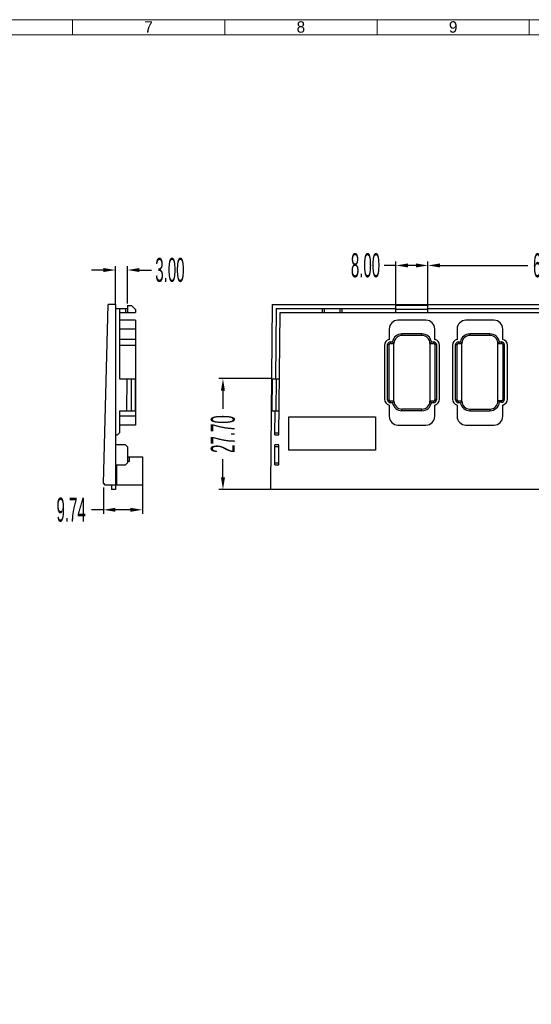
# Model space of a CAD drawing. Header units: millimetres. Extents: x 3202 to 3832, y 2132 to 2577.
# Tile 3 of 4: x 3482 to 3610, y 2311 to 2557. Entities that reach past the tile are written whole.
import ezdxf

# ---------------------------------------------------------------- set-up
doc = ezdxf.new("R2010")
doc.units = ezdxf.units.MM
doc.linetypes.add('CENTERLINE', pattern=[30, 12, -1.5, 3, -1.5, 12])
doc.layers.add('框', color=1, linetype='CENTERLINE', lineweight=5)
doc.styles.add('SLDTEXTSTYLE1', font='TXT', dxfattribs={"width": 0.469})
doc.styles.get("Standard").update_dxf_attribs({"font": 'arial.ttf'})
doc.dimstyles.new('副本 SLDDIMSTYLE1', dxfattribs={"dimtxt": 6, "dimasz": 3, "dimexe": 1, "dimexo": 1, "dimgap": 0.875, "dimtad": 0, "dimrnd": 1e-09, "dimzin": 4, "dimdsep": 46, "dimtxsty": 'SLDTEXTSTYLE1', "dimcen": 0.09, "dimclrd": 4, "dimclre": 4, "dimclrt": 6, "dimadec": 0, "dimazin": 0, "dimtfac": 1, "dimtofl": 0, "dimtmove": 0, "dimatfit": 3, "dimfxl": 1, "dimtolj": 1, "dimtzin": 12, "dimarcsym": 0})

# ---------------------------------------------------------------- blocks, each defined once
blk = doc.blocks.new('*D101')
at = {"color": 4, "lineweight": -2, "transparency": 16777216}
for p, q in [((3506.07, 2485.93), (3506.07, 2495.58)), ((3509.07, 2486.18), (3509.07, 2495.58)), ((3503.07, 2494.58), (3500.07, 2494.58)), ((3512.07, 2494.58), (3515.07, 2494.58))]:
    blk.add_line(p, q, dxfattribs=at)
at = {"color": 4, "transparency": 16777216}
for points in [[(3503.07, 2495.08), (3503.07, 2494.08), (3506.07, 2494.58)], [(3512.07, 2495.08), (3512.07, 2494.08), (3509.07, 2494.58)]]:
    blk.add_solid(points, dxfattribs=at)
at = {"layer": 'Defpoints', "color": 0, "transparency": 16777216}
for p in [(3509.07, 2494.58), (3506.07, 2484.93), (3509.07, 2485.18)]:
    blk.add_point(p, dxfattribs=at)
at = {"color": 6, "transparency": 16777216, "insert": (3519.7, 2494.58), "char_height": 6, "attachment_point": 5, "style": 'SLDTEXTSTYLE1'}
blk.add_mtext('\\A1;3.00', dxfattribs=at)
blk = doc.blocks.new('*D102')
at = {"color": 4, "lineweight": -2, "transparency": 16777216}
for p, q in [((3512.82, 2442.25), (3512.82, 2433.65)), ((3503.08, 2440.23), (3503.08, 2433.65)), ((3503.08, 2434.65), (3500.08, 2434.65)), ((3509.82, 2434.65), (3506.08, 2434.65))]:
    blk.add_line(p, q, dxfattribs=at)
at = {"color": 4, "transparency": 16777216}
for points in [[(3506.08, 2435.15), (3506.08, 2434.15), (3503.08, 2434.65)], [(3509.82, 2435.15), (3509.82, 2434.15), (3512.82, 2434.65)]]:
    blk.add_solid(points, dxfattribs=at)
at = {"layer": 'Defpoints', "color": 0, "transparency": 16777216}
for p in [(3503.08, 2441.23), (3512.82, 2443.25), (3503.08, 2434.65)]:
    blk.add_point(p, dxfattribs=at)
at = {"color": 6, "transparency": 16777216, "insert": (3494.99, 2434.65), "char_height": 6, "attachment_point": 5, "style": 'SLDTEXTSTYLE1'}
blk.add_mtext('\\A1;9.74', dxfattribs=at)
blk = doc.blocks.new('*D103')
at = {"color": 4, "lineweight": -2, "transparency": 16777216}
for p, q in [((3576.26, 2495.73), (3573.26, 2495.73)), ((3576.26, 2485.73), (3576.26, 2496.73)), ((3581.26, 2495.73), (3579.26, 2495.73)), ((3584.26, 2485.73), (3584.26, 2496.73))]:
    blk.add_line(p, q, dxfattribs=at)
at = {"color": 4, "transparency": 16777216}
for points in [[(3579.26, 2496.23), (3579.26, 2495.23), (3576.26, 2495.73)], [(3581.26, 2496.23), (3581.26, 2495.23), (3584.26, 2495.73)]]:
    blk.add_solid(points, dxfattribs=at)
at = {"layer": 'Defpoints', "color": 0, "transparency": 16777216}
for p in [(3576.26, 2495.73), (3576.26, 2484.73), (3584.26, 2484.73)]:
    blk.add_point(p, dxfattribs=at)
at = {"color": 6, "transparency": 16777216, "insert": (3568.63, 2495.73), "char_height": 6, "attachment_point": 5, "style": 'SLDTEXTSTYLE1'}
blk.add_mtext('\\A1;8.00', dxfattribs=at)
blk = doc.blocks.new('*D104')
at = {"color": 4, "lineweight": -2, "transparency": 16777216}
for p, q in [((3584.26, 2484.93), (3584.26, 2496.73)), ((3587.26, 2495.73), (3609.23, 2495.73)), ((3643.26, 2495.73), (3621.3, 2495.73)), ((3646.26, 2484.93), (3646.26, 2496.73))]:
    blk.add_line(p, q, dxfattribs=at)
at = {"color": 4, "transparency": 16777216}
for points in [[(3587.26, 2496.23), (3587.26, 2495.23), (3584.26, 2495.73)], [(3643.26, 2496.23), (3643.26, 2495.23), (3646.26, 2495.73)]]:
    blk.add_solid(points, dxfattribs=at)
at = {"layer": 'Defpoints', "color": 0, "transparency": 16777216}
for p in [(3646.26, 2495.73), (3584.26, 2483.93), (3646.26, 2483.93)]:
    blk.add_point(p, dxfattribs=at)
at = {"color": 6, "transparency": 16777216, "insert": (3615.26, 2495.73), "char_height": 6, "attachment_point": 5, "style": 'SLDTEXTSTYLE1'}
blk.add_mtext('\\A1;62.00', dxfattribs=at)
blk = doc.blocks.new('*D105')
at = {"color": 4, "lineweight": -2, "transparency": 16777216}
for p, q in [((3545.2, 2467.43), (3531.97, 2467.43)), ((3532.97, 2464.43), (3532.97, 2459.85)), ((3532.97, 2442.73), (3532.97, 2447.31)), ((3553.94, 2439.73), (3531.97, 2439.73))]:
    blk.add_line(p, q, dxfattribs=at)
at = {"color": 4, "transparency": 16777216}
for points in [[(3532.47, 2464.43), (3533.47, 2464.43), (3532.97, 2467.43)], [(3532.47, 2442.73), (3533.47, 2442.73), (3532.97, 2439.73)]]:
    blk.add_solid(points, dxfattribs=at)
at = {"layer": 'Defpoints', "color": 0, "transparency": 16777216}
for p in [(3532.97, 2467.43), (3546.2, 2467.43), (3554.94, 2439.73)]:
    blk.add_point(p, dxfattribs=at)
at = {"color": 6, "transparency": 16777216, "insert": (3532.97, 2453.58), "char_height": 6, "attachment_point": 5, "rotation": 90, "style": 'SLDTEXTSTYLE1'}
blk.add_mtext('\\A1;27.70', dxfattribs=at)

msp = doc.modelspace()

# ---------------------------------------------------------------- linework, layer by layer
at = {"color": 7, "linetype": 'Continuous'}
for p, q in [((3503.081, 2441.228), (3504.252, 2485.928)), ((3506.075, 2485.928), (3504.252, 2485.928)), ((3506.075, 2485.928), (3506.075, 2439.728)), ((3509.075, 2485.728), (3509.075, 2483.928)), ((3509.075, 2485.728), (3510.075, 2485.728)), ((3511.075, 2484.728), (3510.075, 2485.728)), ((3545.261, 2485.928), (3544.868, 2440.928)), ((3545.261, 2485.928), (3685.261, 2485.928)), ((3576.261, 2483.928), (3576.261, 2485.728)), ((3584.261, 2485.728), (3576.261, 2485.728)), ((3584.261, 2483.928), (3584.261, 2485.728)), ((3506.075, 2484.928), (3509.075, 2484.928)), ((3507.075, 2484.928), (3507.075, 2467.428)), ((3507.075, 2483.928), (3511.075, 2483.928)), ((3508.575, 2484.928), (3508.575, 2483.928)), ((3511.075, 2484.728), (3511.075, 2483.928)), ((3546.252, 2484.928), (3546.1, 2467.428)), ((3546.252, 2484.928), (3576.261, 2484.928)), ((3546.978, 2453.428), (3547.244, 2483.928)), ((3547.244, 2483.928), (3683.278, 2483.928)), ((3557.761, 2484.928), (3557.761, 2483.928)), ((3558.261, 2484.928), (3558.261, 2483.928)), ((3562.261, 2483.928), (3562.261, 2484.928)), ((3562.761, 2483.928), (3562.761, 2484.928)), ((3584.261, 2484.728), (3576.261, 2484.728)), ((3584.261, 2484.928), (3646.261, 2484.928)), ((3511.075, 2482.028), (3507.075, 2482.028)), ((3511.075, 2482.028), (3511.075, 2455.828)), ((3583.761, 2482.028), (3576.761, 2482.028)), ((3600.761, 2482.028), (3593.761, 2482.028)), ((3511.075, 2479.828), (3507.075, 2479.828)), ((3574.561, 2479.828), (3574.561, 2477.228)), ((3577.761, 2478.228), (3577.761, 2478.628)), ((3582.761, 2478.628), (3577.761, 2478.628)), ((3582.761, 2478.228), (3577.761, 2478.228)), ((3582.761, 2478.228), (3582.761, 2478.628)), ((3585.961, 2477.228), (3585.961, 2479.828)), ((3591.561, 2479.828), (3591.561, 2477.228)), ((3594.761, 2478.228), (3594.761, 2478.628)), ((3599.761, 2478.628), (3594.761, 2478.628)), ((3599.761, 2478.228), (3594.761, 2478.228)), ((3599.761, 2478.228), (3599.761, 2478.628)), ((3602.961, 2477.228), (3602.961, 2479.828)), ((3511.075, 2477.228), (3507.075, 2477.228)), ((3511.075, 2475.759), (3507.075, 2475.759)), ((3573.361, 2475.759), (3573.361, 2462.298)), ((3574.161, 2462.128), (3574.161, 2475.928)), ((3574.161, 2475.928), (3574.561, 2475.928)), ((3574.561, 2462.128), (3574.561, 2475.928)), ((3574.861, 2476.628), (3574.861, 2476.228)), ((3574.861, 2476.628), (3575.395, 2476.628)), ((3574.861, 2476.228), (3575.761, 2476.228)), ((3575.761, 2461.828), (3575.761, 2476.228)), ((3584.761, 2476.228), (3584.761, 2461.828)), ((3584.761, 2476.228), (3585.661, 2476.228)), ((3585.128, 2476.628), (3585.661, 2476.628)), ((3585.661, 2476.628), (3585.661, 2476.228)), ((3585.961, 2475.928), (3585.961, 2462.128)), ((3586.361, 2475.928), (3585.961, 2475.928)), ((3586.361, 2475.928), (3586.361, 2462.128)), ((3587.161, 2462.298), (3587.161, 2475.759)), ((3590.361, 2475.759), (3590.361, 2462.298)), ((3591.161, 2462.128), (3591.161, 2475.928)), ((3591.161, 2475.928), (3591.561, 2475.928)), ((3591.561, 2462.128), (3591.561, 2475.928)), ((3591.861, 2476.628), (3591.861, 2476.228)), ((3591.861, 2476.628), (3592.395, 2476.628)), ((3591.861, 2476.228), (3592.761, 2476.228)), ((3592.761, 2461.828), (3592.761, 2476.228)), ((3601.761, 2461.828), (3601.761, 2476.228)), ((3601.761, 2476.228), (3602.661, 2476.228)), ((3602.128, 2476.628), (3602.661, 2476.628)), ((3602.661, 2476.628), (3602.661, 2476.228)), ((3602.961, 2475.928), (3602.961, 2462.228)), ((3603.361, 2475.928), (3602.961, 2475.928)), ((3603.361, 2475.928), (3603.361, 2462.228)), ((3604.161, 2462.298), (3604.161, 2475.759)), ((3507.075, 2467.428), (3510.975, 2467.428)), ((3508.931, 2467.428), (3508.861, 2459.428)), ((3509.975, 2467.428), (3509.975, 2459.428)), ((3510.975, 2467.428), (3510.975, 2459.428)), ((3545.3, 2467.428), (3545.23, 2459.428)), ((3545.3, 2467.428), (3547.1, 2467.428)), ((3546.3, 2467.428), (3546.23, 2459.428)), ((3511.075, 2462.298), (3510.975, 2462.298)), ((3574.161, 2462.128), (3574.561, 2462.128)), ((3574.861, 2461.428), (3574.861, 2461.828)), ((3575.761, 2461.828), (3574.861, 2461.828)), ((3575.395, 2461.428), (3574.861, 2461.428)), ((3585.661, 2461.828), (3584.761, 2461.828)), ((3585.661, 2461.428), (3585.128, 2461.428)), ((3585.661, 2461.428), (3585.661, 2461.828)), ((3586.361, 2462.128), (3585.961, 2462.128)), ((3591.161, 2462.128), (3591.561, 2462.128)), ((3591.861, 2461.428), (3591.861, 2461.828)), ((3592.761, 2461.828), (3591.861, 2461.828)), ((3592.395, 2461.428), (3591.861, 2461.428)), ((3601.761, 2461.928), (3601.861, 2461.828)), ((3602.661, 2461.928), (3601.761, 2461.928)), ((3601.761, 2461.828), (3601.861, 2461.828)), ((3602.661, 2461.528), (3602.142, 2461.528)), ((3602.661, 2461.528), (3602.661, 2461.928)), ((3603.361, 2462.228), (3602.961, 2462.228)), ((3507.075, 2459.428), (3510.975, 2459.428)), ((3507.075, 2459.428), (3507.075, 2453.928)), ((3511.075, 2460.828), (3510.975, 2460.828)), ((3545.23, 2459.428), (3547.03, 2459.428)), ((3545.977, 2453.428), (3546.03, 2459.428)), ((3574.561, 2460.828), (3574.561, 2458.028)), ((3577.761, 2459.428), (3577.761, 2459.828)), ((3582.761, 2459.828), (3577.761, 2459.828)), ((3582.761, 2459.428), (3577.761, 2459.428)), ((3582.761, 2459.428), (3582.761, 2459.828)), ((3585.961, 2458.028), (3585.961, 2460.828)), ((3591.561, 2460.828), (3591.561, 2458.028)), ((3594.761, 2459.828), (3594.761, 2459.428)), ((3594.761, 2459.828), (3599.761, 2459.828)), ((3594.761, 2459.428), (3599.761, 2459.428)), ((3599.761, 2459.828), (3599.761, 2459.428)), ((3602.961, 2458.028), (3602.961, 2460.828)), ((3511.075, 2458.028), (3507.075, 2458.028)), ((3549.426, 2449.528), (3549.426, 2457.863)), ((3549.426, 2457.863), (3571.096, 2457.863)), ((3571.096, 2457.863), (3571.096, 2449.528)), ((3506.575, 2453.428), (3507.075, 2453.928)), ((3511.075, 2455.828), (3507.075, 2455.828)), ((3545.982, 2453.928), (3546.982, 2453.928)), ((3576.761, 2455.828), (3583.761, 2455.828)), ((3593.761, 2455.828), (3600.761, 2455.828)), ((3506.075, 2453.428), (3506.575, 2453.428)), ((3545.977, 2453.428), (3546.978, 2453.428)), ((3508.575, 2450.928), (3506.075, 2450.928)), ((3509.075, 2450.428), (3508.575, 2450.928)), ((3509.075, 2450.428), (3509.075, 2446.428)), ((3545.912, 2445.928), (3545.956, 2450.928)), ((3546.951, 2450.428), (3545.951, 2450.428)), ((3546.956, 2450.928), (3545.956, 2450.928)), ((3546.912, 2445.928), (3546.956, 2450.928)), ((3571.096, 2449.528), (3549.426, 2449.528)), ((3508.575, 2445.928), (3509.075, 2446.428)), ((3509.075, 2447.928), (3512.824, 2447.928)), ((3509.575, 2446.728), (3509.075, 2446.728)), ((3509.575, 2446.728), (3509.575, 2447.928)), ((3512.825, 2447.928), (3512.825, 2440.928)), ((3545.916, 2446.428), (3546.916, 2446.428)), ((3506.075, 2445.928), (3508.575, 2445.928)), ((3506.386, 2440.928), (3506.386, 2445.928)), ((3545.912, 2445.928), (3546.912, 2445.928)), ((3503.081, 2441.228), (3503.374, 2441.228)), ((3503.374, 2440.928), (3503.374, 2441.228)), ((3503.374, 2440.928), (3512.825, 2440.928)), ((3505.074, 2440.928), (3505.074, 2439.728)), ((3506.075, 2439.728), (3505.074, 2439.728)), ((3544.868, 2440.928), (3544.868, 2439.728)), ((3685.654, 2439.728), (3544.868, 2439.728))]:
    msp.add_line(p, q, dxfattribs=at)
for centre, radius, start, end in [((3576.761, 2479.828), 2.2, 90, 180), ((3583.761, 2479.828), 2.2, 0, 90), ((3593.761, 2479.828), 2.2, 90, 180), ((3600.761, 2479.828), 2.2, 0, 90), ((3577.761, 2476.228), 2.4, 90, 170.40593), ((3577.761, 2476.228), 2, 90, 180), ((3582.761, 2476.228), 2.4, 9.59407, 90), ((3582.761, 2476.228), 2, 0, 90), ((3594.761, 2476.228), 2.4, 90, 170.40593), ((3594.761, 2476.228), 2, 90, 180), ((3599.761, 2476.228), 2.4, 9.59407, 90), ((3599.761, 2476.228), 2, 0, 90), ((3574.861, 2475.759), 1.5, 101.53696, 180), ((3574.861, 2475.928), 0.7, 90, 180), ((3574.861, 2475.928), 0.3, 90, 180), ((3585.661, 2475.928), 0.7, 0, 90), ((3585.661, 2475.928), 0.3, 0, 90), ((3585.661, 2475.759), 1.5, 0, 78.46304), ((3591.861, 2475.759), 1.5, 101.53696, 180), ((3591.861, 2475.928), 0.7, 90, 180), ((3591.861, 2475.928), 0.3, 90, 180), ((3602.661, 2475.928), 0.7, 0, 90), ((3602.661, 2475.928), 0.3, 0, 90), ((3602.661, 2475.759), 1.5, 0, 78.46304), ((3574.861, 2462.298), 1.5, 180, 258.46304), ((3574.861, 2462.128), 0.7, 180, 270), ((3574.861, 2462.128), 0.3, 180, 270), ((3577.761, 2461.828), 2.4, 189.59407, 270), ((3577.761, 2461.828), 2, 180, 270), ((3582.761, 2461.828), 2, 270, 0), ((3582.761, 2461.828), 2.4, 270, 350.40593), ((3585.661, 2462.128), 0.7, 270, 0), ((3585.661, 2462.128), 0.3, 270, 0), ((3585.661, 2462.298), 1.5, 281.53696, 0), ((3591.861, 2462.298), 1.5, 180, 258.46304), ((3591.861, 2462.128), 0.7, 180, 270), ((3591.861, 2462.128), 0.3, 180, 270), ((3594.761, 2461.828), 2.4, 189.59407, 270), ((3594.761, 2461.828), 2, 180, 270), ((3599.761, 2461.828), 2, 270, 0), ((3599.761, 2461.828), 2.4, 270, 352.81924), ((3597.215, 2457.192), 6.564, 41.35014, 44.93963), ((3602.661, 2462.228), 0.7, 270, 0), ((3602.661, 2462.228), 0.3, 270, 0), ((3602.661, 2462.298), 1.5, 281.53696, 0), ((3576.761, 2458.028), 2.2, 180, 270), ((3583.761, 2458.028), 2.2, 270, 0), ((3593.761, 2458.028), 2.2, 180, 270), ((3600.761, 2458.028), 2.2, 270, 0)]:
    msp.add_arc(centre, radius, start, end, dxfattribs=at)
for points, knots in [([(3575.761, 2476.228), (3575.729, 2476.261), (3575.602, 2476.39), (3575.482, 2476.525), (3575.395, 2476.628)], [0, 0, 0, 0, 0.2526319, 1, 1, 1, 1]), ([(3584.761, 2476.228), (3584.793, 2476.261), (3584.92, 2476.39), (3585.04, 2476.525), (3585.128, 2476.628)], [0, 0, 0, 0, 0.2526319, 1, 1, 1, 1]), ([(3592.761, 2476.228), (3592.729, 2476.261), (3592.602, 2476.39), (3592.482, 2476.525), (3592.395, 2476.628)], [0, 0, 0, 0, 0.252632, 1, 1, 1, 1]), ([(3601.761, 2476.228), (3601.793, 2476.261), (3601.92, 2476.39), (3602.04, 2476.525), (3602.128, 2476.628)], [0, 0, 0, 0, 0.2526319, 1, 1, 1, 1]), ([(3575.761, 2461.828), (3575.729, 2461.796), (3575.602, 2461.666), (3575.482, 2461.531), (3575.395, 2461.428)], [0, 0, 0, 0, 0.2526319, 1, 1, 1, 1]), ([(3584.761, 2461.828), (3584.793, 2461.796), (3584.92, 2461.666), (3585.04, 2461.531), (3585.128, 2461.428)], [0, 0, 0, 0, 0.2526319, 1, 1, 1, 1]), ([(3592.761, 2461.828), (3592.729, 2461.796), (3592.602, 2461.666), (3592.482, 2461.531), (3592.395, 2461.428)], [0, 0, 0, 0, 0.2526319, 1, 1, 1, 1])]:
    msp.add_open_spline(points, degree=3, knots=knots, dxfattribs=at)
at = {"layer": '框', "color": 1, "linetype": 'Continuous', "lineweight": 15}
for p, q in [((3495.305, 2553.336), (3495.305, 2557.146)), ((3533.409, 2553.336), (3533.409, 2557.146)), ((3571.513, 2553.336), (3571.513, 2557.146)), ((3609.616, 2553.336), (3609.616, 2557.146))]:
    msp.add_line(p, q, dxfattribs=at)
for points in [[(3250.489, 2157.057), (3816.329, 2157.057), (3816.329, 2557.146), (3250.489, 2557.146)], [(3254.299, 2160.867), (3812.519, 2160.867), (3812.519, 2553.336), (3254.299, 2553.336)]]:
    msp.add_lwpolyline(points, close=True, dxfattribs=at)

# ---------------------------------------------------------------- texts
at = {"layer": '框', "color": 1, "linetype": 'Continuous', "lineweight": 15, "char_height": 2.85778, "width": 1.47519}
for s, insert, attachment_point in [('{\\fﾷￂￋￎ_GB2312|b0|i0|c134|p49;7}', (3513.295, 2556.758), 1), ('{\\fﾷￂￋￎ_GB2312|b0|i0|c134|p49;8}', (3551.399, 2556.758), 1), ('{\\fU+FFB7ￂￋￎ_GB|b0|i0|c134|p49;9}', (3591.627, 2556.758), 3)]:
    msp.add_mtext(s, dxfattribs=dict(at, insert=insert, attachment_point=attachment_point))

# ---------------------------------------------------------------- dimensions: what is measured, and where the dimension line sits
for base, p1, p2, picture, middle in [((3509.075, 2494.578), (3506.075, 2484.928), (3509.075, 2485.184), '*D101', (3519.702, 2494.578)), ((3576.261, 2495.732), (3584.261, 2484.728), (3576.261, 2484.728), '*D103', (3568.634, 2495.732)), ((3646.261, 2495.732), (3584.261, 2483.928), (3646.261, 2483.928), '*D104', (3615.261, 2495.732)), ((3503.081, 2434.654), (3512.825, 2443.246), (3503.081, 2441.228), '*D102', (3494.985, 2434.654))]:
    dim = msp.add_linear_dim(base=base, p1=p1, p2=p2, dimstyle='副本 SLDDIMSTYLE1')
    dim.commit()
    dim.dimension.update_dxf_attribs({"geometry": picture, "text_midpoint": middle})
dim = msp.add_linear_dim(base=(3532.967, 2467.428), p1=(3554.937, 2439.728), p2=(3546.2, 2467.428), angle=90, dimstyle='副本 SLDDIMSTYLE1')
dim.commit()
dim.dimension.update_dxf_attribs({"geometry": '*D105', "text_midpoint": (3532.967, 2453.578)})

doc.saveas('drawing.dxf')
